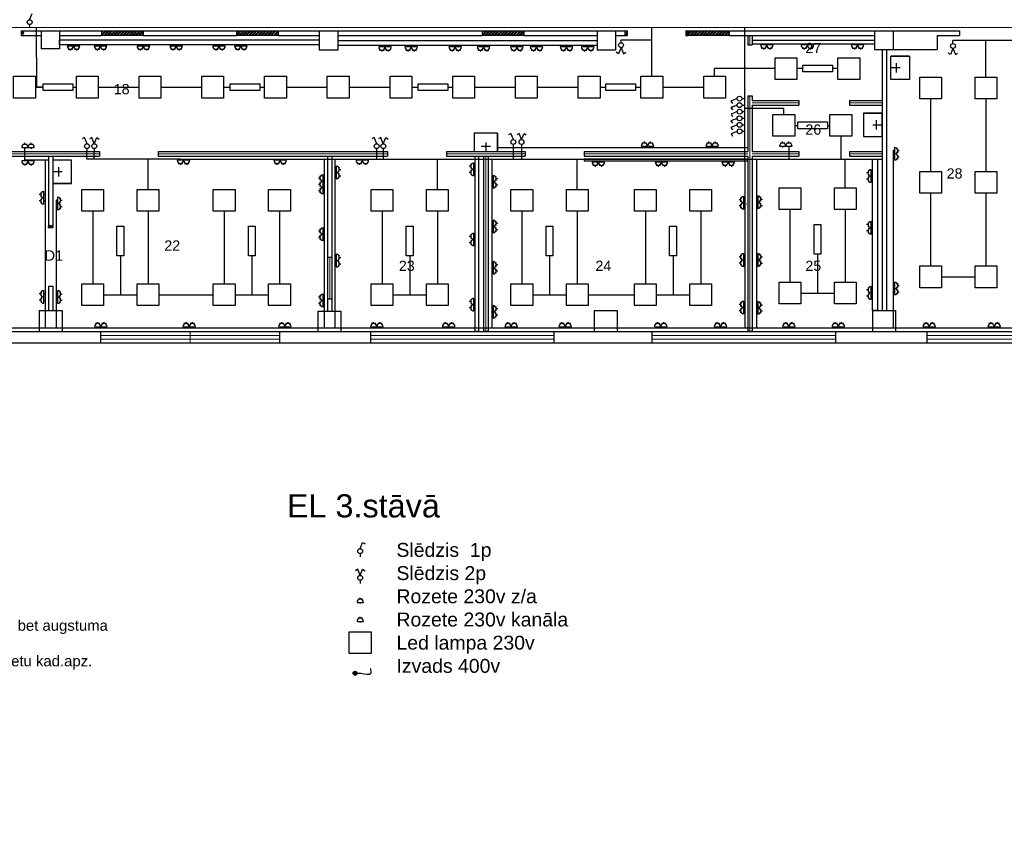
# Model space of a CAD drawing. Header units: millimetres. Extents: x -134161 to 355560, y -27497 to 30328.
# Tile 43 of 95: x 6232 to 27472, y -10813 to 6968. Entities that reach past the tile are written whole.
import ezdxf

# ---------------------------------------------------------------- set-up
doc = ezdxf.new("R2010")
doc.units = ezdxf.units.MM
doc.layers.get('0').update_dxf_attribs({"linetype": 'CONTINUOUS'})
doc.layers.add('0000 RAKSTLAUKUMS - LAYOUT', color=7, linetype='CONTINUOUS')
doc.layers.add('0000 TELPU NUMERĀCIJA - ROOM NUMBERS', color=7, linetype='CONTINUOUS')
for name, color, linetype, lineweight in [('1_eksplikacija', 8, 'CONTINUOUS', 15), ('1_ESOSAS_SIENAS', 7, 'CONTINUOUS', 30), ('1_PROJ_SIENAS', 6, 'CONTINUOUS', 25), ('1_sanehnika', 8, 'CONTINUOUS', 15), ('_plans', 7, 'CONTINUOUS', 5), ('AVK-A_uzdevums', 1, 'CONTINUOUS', 30), ('AVK-K_uzdevums', 6, 'CONTINUOUS', 30), ('AVK-V_uzdevums', 5, 'CONTINUOUS', 30)]:
    doc.layers.add(name, color=color, linetype=linetype, lineweight=lineweight)
doc.styles.add('PBL', font='arial.ttf')
doc.linetypes.add('BATTING', pattern='A,0.00254,-2.54,[134,ltypeshp.shx,S=2.54,R=0,X=-2.54,Y=0],-5.08,[134,ltypeshp.shx,S=2.54,R=180,X=2.54,Y=0],-2.54', length=10.16254)

# ---------------------------------------------------------------- blocks, each defined once
blk = doc.blocks.new('izlietne')
at = {"layer": '1_ESOSAS_SIENAS', "color": 0}
for p, q in [((-250.4, -398.68), (-250.4, 0)), ((250.5, 0), (-250.4, 0)), ((-250.4, 0), (-250.4, -398.68)), ((0, -197.63), (0, 0)), ((250.5, -398.68), (250.5, 0)), ((250.5, -398.68), (250.5, 0)), ((102.4, -120.05), (-98.7, -120.05)), ((-250.4, -398.68), (250.5, -398.68))]:
    blk.add_line(p, q, dxfattribs=at)
blk = doc.blocks.new('3stavs_sak')
at = {"layer": '1_ESOSAS_SIENAS', "linetype": 'ByBlock', "lineweight": 0}
h = blk.add_hatch(dxfattribs=at)
h.set_pattern_fill('ANSI32', color=8, scale=5, style=0)
h.set_pattern_definition([(45, (-35362.71, 30703.72), (-33.67596, 33.67596), []), (45, (-35340.257, 30703.72), (-33.67596, 33.67596), [])])
h.paths.add_polyline_path([(8893, 6727), (7994, 6727), (7994, 6625), (8893, 6625)])
h = blk.add_hatch(dxfattribs=at)
h.set_pattern_fill('ANSI32', color=8, scale=5, style=0)
h.set_pattern_definition([(45, (-32445.11, 30703.72), (-33.67596, 33.67596), []), (45, (-32422.657, 30703.72), (-33.67596, 33.67596), [])])
h.paths.add_polyline_path([(11811, 6727), (10911, 6727), (10911, 6625), (11811, 6625)])
h = blk.add_hatch(dxfattribs=at)
h.set_pattern_fill('ANSI32', color=8, scale=5, style=0)
h.set_pattern_definition([(45, (-27150.01, 30703.72), (-33.67596, 33.67596), []), (45, (-27127.557, 30703.72), (-33.67596, 33.67596), [])])
h.paths.add_polyline_path([(17106, 6727), (16207, 6727), (16207, 6625), (17106, 6625)])
h = blk.add_hatch(dxfattribs=at)
h.set_pattern_fill('ANSI32', color=8, scale=5, style=0)
h.set_pattern_definition([(45, (-22722.59, 30703.72), (-33.67596, 33.67596), []), (45, (-22700.137, 30703.72), (-33.67596, 33.67596), [])])
h.paths.add_polyline_path([(21534, 6727), (20634, 6727), (20634, 6625), (21534, 6625)])
at = {"layer": '1_ESOSAS_SIENAS', "color": 0}
for p, q in [((6266, 6727), (7994, 6727)), ((6266, 6625), (6696, 6625)), ((6696, 6727), (6696, 6343)), ((7094, 6727), (7094, 6343)), ((7094, 6625), (7994, 6625)), ((8893, 6727), (10911, 6727)), ((8893, 6625), (10911, 6625)), ((11811, 6727), (16207, 6727)), ((11811, 6625), (12693, 6625)), ((12693, 6727), (12693, 6308)), ((13092, 6727), (13092, 6308)), ((13092, 6625), (16207, 6625)), ((17106, 6727), (19335, 6727)), ((17106, 6625), (18687, 6625)), ((18687, 6727), (18687, 6308)), ((19085, 6727), (19085, 6308)), ((19085, 6625), (19335, 6625)), ((20605, 6727), (20654, 6727)), ((20605, 6625), (20654, 6625)), ((21534, 6727), (26504, 6727)), ((21534, 6625), (24670, 6625)), ((24670, 6727), (24670, 6325)), ((25072, 6727), (25072, 6325)), ((26024, 6625), (26504, 6625)), ((26024, 6625), (26024, 6325)), ((26504, 6727), (26504, 6625)), ((7094, 6343), (6696, 6343)), ((13092, 6308), (12693, 6308)), ((19085, 6308), (18687, 6308)), ((24670, 6325), (26024, 6325)), ((24836, 6325), (24836, 698)), ((24934, 6325), (24934, 698)), ((6851, 4025), (6851, 2490)), ((6851, 4025), (6950, 4025)), ((6950, 4025), (6950, 2490)), ((12869, 4025), (12869, 1848)), ((12869, 4025), (12968, 4025)), ((12968, 4025), (12968, 1848)), ((6851, 2490), (6950, 2490)), ((6851, 1221), (6950, 1221)), ((6851, 1221), (6851, 698)), ((6950, 1221), (6950, 698)), ((12869, 949), (12869, 681)), ((12869, 949), (12968, 949)), ((12968, 949), (12968, 681)), ((6650, 698), (6650, 247)), ((6650, 698), (7151, 698)), ((7151, 698), (7151, 247)), ((12665, 681), (12665, 247)), ((12665, 681), (13162, 681)), ((13162, 681), (13162, 247)), ((18623, 698), (18623, 247)), ((18623, 698), (19124, 698)), ((19124, 698), (19124, 247)), ((24627, 698), (24627, 247)), ((24627, 698), (25128, 698)), ((25128, 698), (25128, 247)), ((1453, 247), (66421, 247)), ((7976, 247), (7976, 0)), ((11836, 247), (11836, 0)), ((13797, 247), (13797, 0)), ((17755, 247), (17755, 0)), ((19872, 247), (19872, 0)), ((23830, 247), (23830, 0)), ((25799, 247), (25799, 0)), ((0, 0), (66671, 0))]:
    blk.add_line(p, q, dxfattribs=at)
at = {"layer": '1_ESOSAS_SIENAS', "color": 0, "lineweight": 5}
for p, q in [((9906, 247), (9906, 0)), ((9906, 247), (9906, 0)), ((7976, 159), (9906, 159)), ((7976, 78), (9906, 78)), ((9906, 159), (11836, 159)), ((9906, 78), (11836, 78)), ((13797, 159), (17755, 159)), ((13797, 78), (17755, 78)), ((19872, 159), (23830, 159)), ((19872, 78), (23830, 78)), ((25799, 159), (29757, 159)), ((25799, 78), (29757, 78))]:
    blk.add_line(p, q, dxfattribs=at)
at = {"layer": '1_PROJ_SIENAS', "linetype": 'ByBlock'}
for p, q in [((6266, 6727), (6266, 6625)), ((6266, 6727), (6322, 6695)), ((6266, 6694), (6322, 6662)), ((6266, 6655), (6322, 6623)), ((7994, 6727), (7994, 6625)), ((7994, 6727), (8893, 6727)), ((8893, 6625), (7994, 6625)), ((8893, 6727), (8893, 6625)), ((10911, 6727), (10911, 6625)), ((10911, 6727), (11811, 6727)), ((11811, 6625), (10911, 6625)), ((11811, 6727), (11811, 6625)), ((16207, 6727), (16207, 6625)), ((16207, 6727), (17106, 6727)), ((17106, 6625), (16207, 6625)), ((17106, 6727), (17106, 6625)), ((19335, 6698), (19280, 6730)), ((19335, 6659), (19280, 6691)), ((19335, 6625), (19280, 6657)), ((19335, 6727), (19335, 6625)), ((20605, 6727), (20605, 6625)), ((20661, 6695), (20605, 6727)), ((20661, 6656), (20605, 6688)), ((20661, 6623), (20605, 6655)), ((20654, 6727), (20654, 6625)), ((20654, 6727), (21534, 6727)), ((21534, 6625), (20654, 6625)), ((21534, 6727), (21534, 6625)), ((21936, 6625), (21936, 6425)), ((22036, 6625), (22036, 6425)), ((21936, 6425), (22036, 6425)), ((21936, 5325), (21936, 4125)), ((21936, 5325), (22036, 5325)), ((22036, 5325), (22036, 5225)), ((22036, 5225), (23036, 5225)), ((22036, 5125), (22036, 4125)), ((22036, 5125), (23036, 5125)), ((23036, 5225), (23036, 5125)), ((24136, 5225), (24136, 5125)), ((24136, 5225), (24836, 5225)), ((24136, 5125), (24836, 5125)), ((5996, 4125), (7950, 4125)), ((7950, 4125), (7950, 4025)), ((9220, 4125), (14168, 4125)), ((9220, 4125), (9220, 4025)), ((14168, 4125), (14168, 4025)), ((15438, 4125), (17136, 4125)), ((15438, 4125), (15438, 4025)), ((17136, 4125), (17136, 4025)), ((18406, 4125), (18406, 4025)), ((18406, 4125), (21936, 4125)), ((22036, 4125), (23036, 4125)), ((23036, 4125), (23036, 4025)), ((24136, 4125), (24136, 4025)), ((24136, 4125), (24836, 4125)), ((5996, 4025), (7950, 4025)), ((9220, 4025), (14168, 4025)), ((15438, 4025), (17136, 4025)), ((16236, 4025), (16236, 247)), ((16336, 4025), (16336, 247)), ((18406, 4025), (21936, 4025)), ((21936, 4025), (21936, 247)), ((22036, 4025), (22036, 247)), ((22036, 4025), (23036, 4025)), ((24136, 4025), (24836, 4025)), ((6847, 2490), (6880, 2546)), ((6847, 2490), (6950, 2490)), ((6881, 2490), (6913, 2546)), ((6920, 2490), (6952, 2546)), ((12869, 1848), (12968, 1848)), ((12869, 1848), (12869, 949)), ((12968, 1848), (12968, 949)), ((12869, 949), (12969, 949)), ((16336, 247), (16236, 247)), ((22036, 247), (21936, 247))]:
    blk.add_line(p, q, dxfattribs=at)
at = {"layer": '1_PROJ_SIENAS', "color": 8, "linetype": 'BATTING', "lineweight": 0, "ltscale": 3}
for p, q in [((21986, 6625), (21986, 6425)), ((21986, 5325), (21986, 247)), ((22036, 5175), (23036, 5175)), ((24136, 5175), (24836, 5175)), ((5996, 4075), (7950, 4075)), ((9220, 4075), (14168, 4075)), ((15438, 4075), (17136, 4075)), ((18406, 4075), (21936, 4075)), ((22036, 4075), (23036, 4075)), ((24136, 4075), (24836, 4075)), ((16286, 4025), (16286, 247)), ((12919, 1848), (12919, 949))]:
    blk.add_line(p, q, dxfattribs=at)
at = {"layer": '1_sanehnika', "linetype": 'ByBlock', "xscale": -1, "rotation": 89.98981670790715}
blk.add_blockref('izlietne', (25025, 5929), dxfattribs=at)
at = {"layer": '1_sanehnika', "linetype": 'ByBlock'}
for p, rotation in [((24836, 4702), 270.0101832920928), ((16287, 4124), 180.0101832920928), ((6950, 3689), 90.01018329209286)]:
    blk.add_blockref('izlietne', p, dxfattribs=dict(at, rotation=rotation))
at = {"layer": '0000 TELPU NUMERĀCIJA - ROOM NUMBERS', "style": 'PBL'}
blk.add_text('D1', height=225, dxfattribs=at).set_placement((6767, 1771))
at = {"layer": '1_eksplikacija', "linetype": 'ByBlock', "style": 'PBL'}
for s, p in [('27', (23181, 6249)), ('18', (8261, 5362)), ('26', (23181, 4490)), ('28', (26228, 3543)), ('22', (9352, 1988)), ('23', (14412, 1552)), ('24', (18652, 1552)), ('25', (23181, 1552))]:
    blk.add_text(s, height=220, dxfattribs=at).set_placement(p)

msp = doc.modelspace()

# ---------------------------------------------------------------- linework, layer by layer
at = {"layer": 'AVK-A_uzdevums', "color": 3}
for p, q in [((6447, 6968), (6502, 7100)), ((6446, 6863), (6446, 6799)), ((6599, 5514), (6598, 6799)), ((6572, 5514), (6735, 5514)), ((6735, 5514), (6599, 5514)), ((21708, 4841), (21576, 4788)), ((21576, 4788), (21607, 4737)), ((21708, 4701), (21576, 4647)), ((21709, 4701), (21577, 4647)), ((21814, 4842), (21878, 4842)), ((21814, 4702), (21878, 4702)), ((21814, 4702), (21878, 4702)), ((16829, 4518), (16778, 4487)), ((16881, 4384), (16829, 4518)), ((21576, 4647), (21607, 4597)), ((21577, 4647), (21608, 4597)), ((21709, 4561), (21577, 4507)), ((21577, 4507), (21608, 4457)), ((21814, 4562), (21878, 4562)), ((7633, 4428), (7582, 4397)), ((7684, 4294), (7633, 4428)), ((13882, 4428), (13831, 4397)), ((13933, 4294), (13882, 4428)), ((16880, 4279), (16879, 4215)), ((7683, 4189), (7683, 4125)), ((7683, 3963), (7683, 4125)), ((13932, 4189), (13932, 4125)), ((13932, 4125), (13932, 3963)), ((16879, 4215), (16879, 3963)), ((7839, 3963), (7683, 3963)), ((23444, 1913), (23444, 1075)), ((8405, 1877), (8405, 1039)), ((11239, 1877), (11239, 1039)), ((14646, 1877), (14646, 1039)), ((17662, 1877), (17662, 1039)), ((20327, 1877), (20327, 1039))]:
    msp.add_line(p, q, dxfattribs=at)
at = {"layer": 'AVK-A_uzdevums'}
msp.add_line((326, 6796), (66357, 6825), dxfattribs=at)
at = {"layer": 'AVK-A_uzdevums', "color": 5}
for p, q in [((19869, 5748), (19869, 6805)), ((21878, 3925), (21877, 6806)), ((19205, 6536), (19869, 6536)), ((19205, 6472), (19205, 6536)), ((28340, 6518), (26365, 6518)), ((26365, 6454), (26365, 6518)), ((27077, 5732), (27077, 6518)), ((19151, 6234), (19100, 6265)), ((19205, 6367), (19151, 6234)), ((19205, 6367), (19257, 6234)), ((19257, 6234), (19308, 6265)), ((26311, 6217), (26260, 6248)), ((26364, 6349), (26311, 6217)), ((26364, 6349), (26417, 6216)), ((26417, 6216), (26468, 6247)), ((22529, 5914), (21222, 5914)), ((21222, 5748), (21222, 5914)), ((23128, 5914), (22999, 5914)), ((23882, 5914), (23769, 5914)), ((7376, 5514), (7456, 5514)), ((7925, 5514), (8809, 5514)), ((9279, 5514), (10162, 5514)), ((10632, 5514), (10771, 5514)), ((11412, 5514), (11515, 5514)), ((11985, 5514), (12868, 5514)), ((13338, 5514), (14222, 5514)), ((14691, 5514), (14830, 5514)), ((15471, 5514), (15575, 5514)), ((16045, 5514), (16928, 5514)), ((17398, 5514), (18281, 5514)), ((18751, 5514), (18876, 5514)), ((19517, 5514), (19634, 5514)), ((20104, 5514), (20988, 5514)), ((21708, 5266), (21576, 5213)), ((21576, 5213), (21607, 5162)), ((21708, 5126), (21576, 5072)), ((21709, 5126), (21577, 5072)), ((21814, 5267), (21878, 5267)), ((21814, 5127), (21878, 5127)), ((21814, 5127), (21878, 5127)), ((21576, 5072), (21607, 5022)), ((21577, 5072), (21608, 5022)), ((21709, 4986), (21577, 4932)), ((21577, 4932), (21608, 4882)), ((21814, 4987), (21878, 4987)), ((21936, 5051), (21878, 5051)), ((22717, 5051), (21936, 5051)), ((22717, 4924), (22717, 5051)), ((22952, 4690), (23016, 4690)), ((23657, 4690), (23711, 4690)), ((17004, 4518), (16953, 4487)), ((17056, 4384), (17004, 4518)), ((17056, 4384), (17111, 4516)), ((17111, 4516), (17161, 4485)), ((7789, 4428), (7739, 4397)), ((7841, 4294), (7789, 4428)), ((7841, 4294), (7896, 4426)), ((7896, 4426), (7946, 4395)), ((14025, 4428), (13974, 4397)), ((14076, 4294), (14025, 4428)), ((14076, 4294), (14131, 4426)), ((14131, 4426), (14182, 4395)), ((17055, 4279), (17054, 4215)), ((23946, 4455), (23946, 3963)), ((7840, 4189), (7839, 4125)), ((7839, 3963), (7839, 4125)), ((14076, 4189), (14075, 4125)), ((14075, 4125), (14075, 3963)), ((17054, 4215), (17054, 3963)), ((9699, 3963), (7839, 3963)), ((9002, 3310), (9002, 3963)), ((15243, 3310), (15243, 3963)), ((18259, 3310), (18259, 3963)), ((24041, 3346), (24041, 3963)), ((22847, 2877), (22847, 1310)), ((9237, 1039), (10407, 1039)), ((18494, 1039), (19495, 1039)), ((19965, 1039), (20689, 1039)), ((13577, -4438), (13630, -4306)), ((13630, -4306), (13681, -4337)), ((13577, -5015), (13630, -4882)), ((13630, -4882), (13681, -4913))]:
    msp.add_line(p, q, dxfattribs=at)
at = {"layer": 'AVK-A_uzdevums', "color": 4}
for p, q in [((7094, 6535), (12693, 6535)), ((7094, 6427), (7094, 6535)), ((12693, 6427), (7094, 6427)), ((12693, 6535), (12693, 6427)), ((13088, 6518), (18687, 6518)), ((18687, 6409), (13088, 6409)), ((22036, 6525), (24670, 6525)), ((22036, 6525), (22036, 6450)), ((22036, 6450), (24670, 6450)), ((24670, 6525), (24670, 6416)), ((16056, 247), (16056, 4025)), ((16056, 4025), (16126, 4025)), ((16126, 4025), (16126, 247)), ((21936, 3963), (18406, 3963)), ((18406, 3963), (18406, 3925)), ((18406, 3925), (21936, 3925)), ((21936, 3925), (21936, 3963)), ((24627, 698), (24627, 3963)), ((24627, 3963), (24733, 3963)), ((24733, 3963), (24733, 698)), ((24733, 698), (24627, 698)), ((16126, 247), (16056, 247))]:
    msp.add_line(p, q, dxfattribs=at)
at = {"layer": 'AVK-A_uzdevums', "color": 1}
for p, q in [((6343, 4125), (6343, 4212)), ((6343, 3948), (6343, 4125)), ((16537, 4215), (21936, 4215)), ((22825, 4214), (22825, 3963)), ((25078, 4146), (25078, 321)), ((6343, 3948), (6851, 3948)), ((6780, 3948), (6780, 321)), ((9699, 3963), (24836, 3963)), ((12803, 3963), (12803, 321)), ((13032, 3963), (13032, 321)), ((16418, 3963), (16418, 321)), ((21878, 3925), (21878, 321)), ((22127, 3963), (22127, 321)), ((7021, 3074), (7021, 321)), ((326, 321), (66421, 321))]:
    msp.add_line(p, q, dxfattribs=at)
at = {"layer": 'AVK-A_uzdevums', "color": 3}
for points in [[(23128, 5841), (23128, 5987), (23769, 5987), (23769, 5841)], [(6735, 5441), (6735, 5587), (7376, 5587), (7376, 5441)], [(10771, 5441), (10771, 5587), (11412, 5587), (11412, 5441)], [(14830, 5441), (14830, 5587), (15471, 5587), (15471, 5441)], [(18876, 5441), (18876, 5587), (19517, 5587), (19517, 5441)], [(23016, 4617), (23016, 4763), (23657, 4763), (23657, 4617)], [(23370, 2554), (23516, 2554), (23516, 1913), (23370, 1913)], [(8331, 2518), (8477, 2518), (8477, 1877), (8331, 1877)], [(11165, 2518), (11311, 2518), (11311, 1877), (11165, 1877)], [(14572, 2518), (14718, 2518), (14718, 1877), (14572, 1877)], [(17588, 2518), (17734, 2518), (17734, 1877), (17588, 1877)], [(20253, 2518), (20399, 2518), (20399, 1877), (20253, 1877)]]:
    msp.add_lwpolyline(points, close=True, dxfattribs=at)
for centre in [(6447, 6916), (21761, 4842), (21761, 4701), (21762, 4701), (21762, 4561), (7684, 4242), (13933, 4242), (16881, 4332)]:
    msp.add_circle(centre, 52.7, dxfattribs=at)
at = {"layer": 'AVK-A_uzdevums', "color": 5}
for centre in [(19205, 6419), (26365, 6402), (21761, 5267), (21761, 5126), (21761, 5126), (21762, 4986), (7841, 4242), (14076, 4242), (17056, 4332), (13577, -4491), (13577, -5068)]:
    msp.add_circle(centre, 52.7, dxfattribs=at)
at = {"layer": 'AVK-V_uzdevums', "color": 4}
for p, q in [((7391, 6401), (7255, 6401)), ((7323, 6401), (7323, 6427)), ((7527, 6401), (7391, 6401)), ((7459, 6401), (7459, 6427)), ((7973, 6401), (7837, 6401)), ((7905, 6401), (7905, 6427)), ((8109, 6401), (7973, 6401)), ((8041, 6401), (8041, 6427)), ((8900, 6401), (8764, 6401)), ((8832, 6401), (8832, 6427)), ((9036, 6401), (8900, 6401)), ((8968, 6401), (8968, 6427)), ((9607, 6401), (9471, 6401)), ((9539, 6401), (9539, 6427)), ((9743, 6401), (9607, 6401)), ((9675, 6401), (9675, 6427)), ((10531, 6401), (10395, 6401)), ((10463, 6401), (10463, 6427)), ((10667, 6401), (10531, 6401)), ((10599, 6401), (10599, 6427)), ((11004, 6401), (10868, 6401)), ((10936, 6401), (10936, 6427)), ((11140, 6401), (11004, 6401)), ((11072, 6401), (11072, 6427)), ((14112, 6383), (13976, 6383)), ((14044, 6383), (14044, 6409)), ((14248, 6383), (14112, 6383)), ((14180, 6383), (14180, 6409)), ((14676, 6383), (14540, 6383)), ((14608, 6383), (14608, 6409)), ((14812, 6383), (14676, 6383)), ((14744, 6383), (14744, 6409)), ((15626, 6383), (15490, 6383)), ((15558, 6383), (15558, 6409)), ((15762, 6383), (15626, 6383)), ((15694, 6383), (15694, 6409)), ((16238, 6383), (16102, 6383)), ((16170, 6383), (16170, 6409)), ((16374, 6383), (16238, 6383)), ((16306, 6383), (16306, 6409)), ((16958, 6383), (16823, 6383)), ((16891, 6383), (16891, 6409)), ((17094, 6383), (16958, 6383)), ((17026, 6383), (17026, 6409)), ((17381, 6383), (17245, 6383)), ((17313, 6383), (17313, 6409)), ((17517, 6383), (17381, 6383)), ((17449, 6383), (17449, 6409)), ((18029, 6383), (17893, 6383)), ((17961, 6383), (17961, 6409)), ((18165, 6383), (18029, 6383)), ((18097, 6383), (18097, 6409)), ((18485, 6383), (18349, 6383)), ((18417, 6383), (18417, 6409)), ((18621, 6383), (18485, 6383)), ((18553, 6383), (18553, 6409)), ((22347, 6424), (22211, 6424)), ((22279, 6424), (22279, 6450)), ((22482, 6424), (22347, 6424)), ((22415, 6424), (22415, 6450)), ((23224, 6424), (23088, 6424)), ((23156, 6424), (23156, 6450)), ((23359, 6424), (23224, 6424)), ((23292, 6424), (23292, 6450)), ((24305, 6424), (24169, 6424)), ((24237, 6424), (24237, 6450)), ((24441, 6424), (24305, 6424)), ((24373, 6424), (24373, 6450)), ((7276, 6333), (7323, 6333)), ((7323, 6333), (7369, 6333)), ((7323, 6333), (7323, 6301)), ((7412, 6333), (7459, 6333)), ((7459, 6333), (7505, 6333)), ((7459, 6333), (7459, 6301)), ((7858, 6333), (7905, 6333)), ((7905, 6333), (7951, 6333)), ((7905, 6333), (7905, 6301)), ((7994, 6333), (8041, 6333)), ((8041, 6333), (8087, 6333)), ((8041, 6333), (8041, 6301)), ((8785, 6333), (8832, 6333)), ((8832, 6333), (8879, 6333)), ((8832, 6333), (8832, 6301)), ((8921, 6333), (8968, 6333)), ((8968, 6333), (9015, 6333)), ((8968, 6333), (8968, 6301)), ((9493, 6333), (9539, 6333)), ((9539, 6333), (9586, 6333)), ((9539, 6333), (9539, 6301)), ((9629, 6333), (9675, 6333)), ((9675, 6333), (9722, 6333)), ((9675, 6333), (9675, 6301)), ((10417, 6333), (10463, 6333)), ((10463, 6333), (10510, 6333)), ((10463, 6333), (10463, 6301)), ((10552, 6333), (10599, 6333)), ((10599, 6333), (10646, 6333)), ((10599, 6333), (10599, 6301)), ((10889, 6333), (10936, 6333)), ((10936, 6333), (10983, 6333)), ((10936, 6333), (10936, 6301)), ((11025, 6333), (11072, 6333)), ((11072, 6333), (11119, 6333)), ((11072, 6333), (11072, 6301)), ((13997, 6315), (14044, 6315)), ((14044, 6315), (14091, 6315)), ((14044, 6315), (14044, 6283)), ((14133, 6315), (14180, 6315)), ((14180, 6315), (14226, 6315)), ((14180, 6315), (14180, 6283)), ((14561, 6315), (14608, 6315)), ((14608, 6315), (14655, 6315)), ((14608, 6315), (14608, 6283)), ((14697, 6315), (14744, 6315)), ((14744, 6315), (14790, 6315)), ((14744, 6315), (14744, 6283)), ((15512, 6315), (15558, 6315)), ((15558, 6315), (15605, 6315)), ((15558, 6315), (15558, 6283)), ((15648, 6315), (15694, 6315)), ((15694, 6315), (15741, 6315)), ((15694, 6315), (15694, 6283)), ((16123, 6315), (16170, 6315)), ((16170, 6315), (16217, 6315)), ((16170, 6315), (16170, 6283)), ((16259, 6315), (16306, 6315)), ((16306, 6315), (16353, 6315)), ((16306, 6315), (16306, 6283)), ((16844, 6315), (16891, 6315)), ((16891, 6315), (16937, 6315)), ((16891, 6315), (16891, 6283)), ((16980, 6315), (17026, 6315)), ((17026, 6315), (17073, 6315)), ((17026, 6315), (17026, 6283)), ((17266, 6315), (17313, 6315)), ((17313, 6315), (17360, 6315)), ((17313, 6315), (17313, 6283)), ((17402, 6315), (17449, 6315)), ((17449, 6315), (17496, 6315)), ((17449, 6315), (17449, 6283)), ((17915, 6315), (17961, 6315)), ((17961, 6315), (18008, 6315)), ((17961, 6315), (17961, 6283)), ((18051, 6315), (18097, 6315)), ((18097, 6315), (18144, 6315)), ((18097, 6315), (18097, 6283)), ((18370, 6315), (18417, 6315)), ((18417, 6315), (18464, 6315)), ((18417, 6315), (18417, 6283)), ((18506, 6315), (18553, 6315)), ((18553, 6315), (18600, 6315)), ((18553, 6315), (18553, 6283)), ((22232, 6356), (22279, 6356)), ((22279, 6356), (22325, 6356)), ((22279, 6356), (22279, 6324)), ((22368, 6356), (22415, 6356)), ((22415, 6356), (22461, 6356)), ((22415, 6356), (22415, 6324)), ((23109, 6356), (23156, 6356)), ((23156, 6356), (23202, 6356)), ((23156, 6356), (23156, 6324)), ((23245, 6356), (23292, 6356)), ((23292, 6356), (23338, 6356)), ((23292, 6356), (23292, 6324)), ((24190, 6356), (24237, 6356)), ((24237, 6356), (24284, 6356)), ((24237, 6356), (24237, 6324)), ((24326, 6356), (24373, 6356)), ((24373, 6356), (24420, 6356)), ((24373, 6356), (24373, 6324)), ((15962, 3857), (15962, 3810)), ((16030, 3742), (16030, 3878)), ((18714, 3899), (18578, 3899)), ((18599, 3831), (18646, 3831)), ((18646, 3899), (18646, 3925)), ((18646, 3831), (18693, 3831)), ((18646, 3831), (18646, 3799)), ((18850, 3899), (18714, 3899)), ((18735, 3831), (18782, 3831)), ((18782, 3899), (18782, 3925)), ((18782, 3831), (18829, 3831)), ((18782, 3831), (18782, 3799)), ((20075, 3899), (19939, 3899)), ((19960, 3831), (20007, 3831)), ((20007, 3899), (20007, 3925)), ((20007, 3831), (20054, 3831)), ((20007, 3831), (20007, 3799)), ((20211, 3899), (20075, 3899)), ((20096, 3831), (20143, 3831)), ((20143, 3899), (20143, 3925)), ((20143, 3831), (20190, 3831)), ((20143, 3831), (20143, 3799)), ((21517, 3899), (21382, 3899)), ((21403, 3831), (21449, 3831)), ((21449, 3899), (21449, 3925)), ((21449, 3831), (21496, 3831)), ((21449, 3831), (21449, 3799)), ((21653, 3899), (21517, 3899)), ((21539, 3831), (21585, 3831)), ((21585, 3899), (21585, 3925)), ((21585, 3831), (21632, 3831)), ((21585, 3831), (21585, 3799)), ((15962, 3810), (15930, 3810)), ((15962, 3674), (15930, 3674)), ((15962, 3810), (15962, 3764)), ((15962, 3721), (15962, 3674)), ((15962, 3674), (15962, 3628)), ((16030, 3810), (16056, 3810)), ((16030, 3606), (16030, 3742)), ((16030, 3674), (16056, 3674)), ((24534, 3666), (24501, 3666)), ((24534, 3712), (24534, 3666)), ((24534, 3666), (24534, 3619)), ((24601, 3598), (24601, 3734)), ((24601, 3666), (24627, 3666)), ((24534, 3530), (24501, 3530)), ((24534, 3577), (24534, 3530)), ((24534, 3530), (24534, 3483)), ((24601, 3462), (24601, 3598)), ((24601, 3530), (24627, 3530)), ((24534, 2550), (24501, 2550)), ((24534, 2597), (24534, 2550)), ((24534, 2550), (24534, 2503)), ((24601, 2482), (24601, 2618)), ((24601, 2550), (24627, 2550)), ((15962, 2342), (15962, 2295)), ((16030, 2227), (16030, 2363)), ((24534, 2414), (24501, 2414)), ((24534, 2461), (24534, 2414)), ((24534, 2414), (24534, 2367)), ((24601, 2346), (24601, 2482)), ((24601, 2414), (24627, 2414)), ((15962, 2295), (15930, 2295)), ((15962, 2159), (15930, 2159)), ((15962, 2295), (15962, 2248)), ((15962, 2206), (15962, 2159)), ((15962, 2159), (15962, 2112)), ((16030, 2295), (16056, 2295)), ((16030, 2091), (16030, 2227)), ((16030, 2159), (16056, 2159)), ((24534, 1144), (24501, 1144)), ((24534, 1190), (24534, 1144)), ((24534, 1144), (24534, 1097)), ((24601, 1076), (24601, 1212)), ((24601, 1144), (24627, 1144)), ((24601, 940), (24601, 1076)), ((15962, 892), (15930, 892)), ((15962, 939), (15962, 892)), ((15962, 892), (15962, 845)), ((16030, 824), (16030, 960)), ((16030, 892), (16056, 892)), ((24534, 1008), (24501, 1008)), ((24534, 1054), (24534, 1008)), ((24534, 1008), (24534, 961)), ((24601, 1008), (24627, 1008)), ((15962, 756), (15930, 756)), ((15962, 803), (15962, 756)), ((15962, 756), (15962, 709)), ((16030, 688), (16030, 824)), ((16030, 756), (16056, 756)), ((13577, -5938), (13530, -5938)), ((13577, -5938), (13577, -5906)), ((13624, -5938), (13577, -5938)), ((13509, -6006), (13645, -6006)), ((13577, -6006), (13577, -6032))]:
    msp.add_line(p, q, dxfattribs=at)
at = {"layer": 'AVK-V_uzdevums', "color": 5}
for p, q in [((25883, 5263), (25883, 3696)), ((27077, 5263), (27077, 3696)), ((25883, 3227), (25883, 1660)), ((27077, 3227), (27077, 1660)), ((7808, 2841), (7808, 1274)), ((9002, 2841), (9002, 1274)), ((10642, 2841), (10642, 1274)), ((11836, 2841), (11836, 1274)), ((14049, 2841), (14049, 1274)), ((15243, 2841), (15243, 1274)), ((17065, 2841), (17065, 1274)), ((18259, 2841), (18259, 1274)), ((19730, 2841), (19730, 1274)), ((20924, 2841), (20924, 1274)), ((24041, 2877), (24041, 1310)), ((26118, 1425), (26842, 1425)), ((23082, 1075), (23806, 1075)), ((8043, 1039), (8767, 1039)), ((10877, 1039), (11601, 1039)), ((14284, 1039), (15008, 1039)), ((17300, 1039), (18025, 1039)), ((13577, -4544), (13577, -4613)), ((13524, -4882), (13473, -4913)), ((13577, -5015), (13524, -4882)), ((13577, -5120), (13577, -5190))]:
    msp.add_line(p, q, dxfattribs=at)
at = {"layer": 'AVK-V_uzdevums', "color": 1}
for p, q in [((6343, 4280), (6297, 4280)), ((6343, 4280), (6343, 4313)), ((6390, 4280), (6343, 4280)), ((6479, 4280), (6433, 4280)), ((6479, 4280), (6479, 4313)), ((6526, 4280), (6479, 4280)), ((19707, 4309), (19660, 4309)), ((19707, 4309), (19707, 4342)), ((19754, 4309), (19707, 4309)), ((19843, 4309), (19796, 4309)), ((19843, 4309), (19843, 4342)), ((19890, 4309), (19843, 4309)), ((21100, 4309), (21053, 4309)), ((21100, 4309), (21100, 4342)), ((21147, 4309), (21100, 4309)), ((21236, 4309), (21189, 4309)), ((21236, 4309), (21236, 4342)), ((21283, 4309), (21236, 4309)), ((22689, 4308), (22643, 4308)), ((22689, 4308), (22689, 4340)), ((22736, 4308), (22689, 4308)), ((22825, 4308), (22779, 4308)), ((22825, 4308), (22825, 4340)), ((22872, 4308), (22825, 4308)), ((6275, 4212), (6411, 4212)), ((6343, 4212), (6343, 4187)), ((6411, 4212), (6547, 4212)), ((6479, 4212), (6479, 4187)), ((19639, 4241), (19775, 4241)), ((19707, 4241), (19707, 4215)), ((19775, 4241), (19911, 4241)), ((19843, 4241), (19843, 4215)), ((21032, 4241), (21168, 4241)), ((21100, 4241), (21100, 4215)), ((21168, 4241), (21304, 4241)), ((21236, 4241), (21236, 4215)), ((22622, 4240), (22757, 4240)), ((22689, 4240), (22689, 4214)), ((22757, 4240), (22893, 4240)), ((22825, 4240), (22825, 4214)), ((25104, 4146), (25078, 4146)), ((25104, 4214), (25104, 4078)), ((25104, 4078), (25104, 3942)), ((25172, 4146), (25172, 4192)), ((25172, 4099), (25172, 4146)), ((25172, 4146), (25205, 4146)), ((25172, 4010), (25172, 4056)), ((6411, 3922), (6275, 3922)), ((6297, 3854), (6343, 3854)), ((6343, 3922), (6343, 3948)), ((6343, 3854), (6390, 3854)), ((6343, 3854), (6343, 3821)), ((6547, 3922), (6411, 3922)), ((6433, 3854), (6479, 3854)), ((6479, 3922), (6479, 3948)), ((6479, 3854), (6526, 3854)), ((6479, 3854), (6479, 3821)), ((9767, 3937), (9631, 3937)), ((9652, 3869), (9699, 3869)), ((9699, 3937), (9699, 3963)), ((9699, 3869), (9746, 3869)), ((9699, 3869), (9699, 3836)), ((9903, 3937), (9767, 3937)), ((9788, 3869), (9835, 3869)), ((9835, 3937), (9835, 3963)), ((9835, 3869), (9882, 3869)), ((9835, 3869), (9835, 3836)), ((11850, 3937), (11714, 3937)), ((11735, 3869), (11782, 3869)), ((11782, 3937), (11782, 3963)), ((11782, 3869), (11828, 3869)), ((11782, 3869), (11782, 3836)), ((11986, 3937), (11850, 3937)), ((11871, 3869), (11918, 3869)), ((11918, 3937), (11918, 3963)), ((11918, 3869), (11964, 3869)), ((11918, 3869), (11918, 3836)), ((13624, 3937), (13488, 3937)), ((13509, 3869), (13556, 3869)), ((13556, 3937), (13556, 3963)), ((13556, 3869), (13603, 3869)), ((13556, 3869), (13556, 3836)), ((13760, 3937), (13624, 3937)), ((13645, 3869), (13692, 3869)), ((13692, 3937), (13692, 3963)), ((13692, 3869), (13738, 3869)), ((13692, 3869), (13692, 3836)), ((25104, 4010), (25078, 4010)), ((25172, 3963), (25172, 4010)), ((25172, 4010), (25205, 4010)), ((12777, 3485), (12777, 3621)), ((13058, 3740), (13032, 3740)), ((13058, 3808), (13058, 3672)), ((13058, 3672), (13058, 3536)), ((13126, 3740), (13126, 3787)), ((13126, 3693), (13126, 3740)), ((13126, 3740), (13159, 3740)), ((13126, 3604), (13126, 3651)), ((12709, 3553), (12677, 3553)), ((12709, 3417), (12677, 3417)), ((12709, 3600), (12709, 3553)), ((12709, 3553), (12709, 3506)), ((12709, 3464), (12709, 3417)), ((12709, 3417), (12709, 3370)), ((12777, 3553), (12803, 3553)), ((12777, 3349), (12777, 3485)), ((12777, 3417), (12803, 3417)), ((13058, 3604), (13032, 3604)), ((13126, 3557), (13126, 3604)), ((13126, 3604), (13159, 3604)), ((16444, 3542), (16418, 3542)), ((16444, 3406), (16418, 3406)), ((16444, 3610), (16444, 3474)), ((16444, 3474), (16444, 3338)), ((16512, 3542), (16512, 3588)), ((16512, 3495), (16512, 3542)), ((16512, 3542), (16545, 3542)), ((16512, 3406), (16512, 3452)), ((16512, 3359), (16512, 3406)), ((16512, 3406), (16545, 3406)), ((6686, 3197), (6654, 3197)), ((6686, 3243), (6686, 3197)), ((6686, 3197), (6686, 3150)), ((6754, 3129), (6754, 3265)), ((6754, 3197), (6780, 3197)), ((12709, 3281), (12677, 3281)), ((12709, 3328), (12709, 3281)), ((12709, 3281), (12709, 3234)), ((12777, 3213), (12777, 3349)), ((12777, 3281), (12803, 3281)), ((6686, 3061), (6654, 3061)), ((6686, 3107), (6686, 3061)), ((6686, 3061), (6686, 3014)), ((6754, 2993), (6754, 3129)), ((6754, 3061), (6780, 3061)), ((7047, 3074), (7021, 3074)), ((7047, 3142), (7047, 3006)), ((7047, 3006), (7047, 2871)), ((7115, 3074), (7115, 3121)), ((7115, 3028), (7115, 3074)), ((7115, 3074), (7147, 3074)), ((7115, 2938), (7115, 2985)), ((21784, 3087), (21752, 3087)), ((21784, 3134), (21784, 3087)), ((21784, 3087), (21784, 3041)), ((21784, 2998), (21784, 2952)), ((21852, 3019), (21852, 3155)), ((21852, 3087), (21878, 3087)), ((21852, 2884), (21852, 3019)), ((22153, 3100), (22127, 3100)), ((22153, 3168), (22153, 3032)), ((22153, 3032), (22153, 2896)), ((22221, 3100), (22221, 3147)), ((22221, 3053), (22221, 3100)), ((22221, 3100), (22253, 3100)), ((22221, 2964), (22221, 3011)), ((7047, 2938), (7021, 2938)), ((7115, 2892), (7115, 2938)), ((7115, 2938), (7147, 2938)), ((21784, 2952), (21752, 2952)), ((21784, 2952), (21784, 2905)), ((21852, 2952), (21878, 2952)), ((22153, 2964), (22127, 2964)), ((22221, 2917), (22221, 2964)), ((22221, 2964), (22253, 2964)), ((16444, 2578), (16418, 2578)), ((16444, 2646), (16444, 2510)), ((16512, 2578), (16512, 2625)), ((16512, 2531), (16512, 2578)), ((16512, 2578), (16545, 2578)), ((12709, 2410), (12677, 2410)), ((12709, 2457), (12709, 2410)), ((12709, 2410), (12709, 2363)), ((12777, 2342), (12777, 2478)), ((12777, 2410), (12803, 2410)), ((12777, 2206), (12777, 2342)), ((16444, 2442), (16418, 2442)), ((16444, 2510), (16444, 2374)), ((16512, 2442), (16512, 2489)), ((16512, 2395), (16512, 2442)), ((16512, 2442), (16545, 2442)), ((12709, 2274), (12677, 2274)), ((12709, 2321), (12709, 2274)), ((12709, 2274), (12709, 2227)), ((12777, 2274), (12803, 2274)), ((21852, 1786), (21852, 1922)), ((22153, 1923), (22153, 1787)), ((13058, 1841), (13032, 1841)), ((13058, 1705), (13032, 1705)), ((13058, 1909), (13058, 1773)), ((13058, 1773), (13058, 1637)), ((13126, 1841), (13126, 1888)), ((13126, 1794), (13126, 1841)), ((13126, 1841), (13159, 1841)), ((13126, 1705), (13126, 1752)), ((13126, 1658), (13126, 1705)), ((13126, 1705), (13159, 1705)), ((16444, 1754), (16444, 1618)), ((16512, 1686), (16512, 1733)), ((21784, 1854), (21752, 1854)), ((21784, 1718), (21752, 1718)), ((21784, 1901), (21784, 1854)), ((21784, 1854), (21784, 1808)), ((21784, 1765), (21784, 1718)), ((21784, 1718), (21784, 1672)), ((21852, 1854), (21878, 1854)), ((21852, 1650), (21852, 1786)), ((21852, 1718), (21878, 1718)), ((22153, 1855), (22127, 1855)), ((22153, 1719), (22127, 1719)), ((22153, 1787), (22153, 1651)), ((22221, 1855), (22221, 1902)), ((22221, 1808), (22221, 1855)), ((22221, 1855), (22253, 1855)), ((22221, 1719), (22221, 1766)), ((22221, 1672), (22221, 1719)), ((22221, 1719), (22253, 1719)), ((16444, 1686), (16418, 1686)), ((16444, 1550), (16418, 1550)), ((16444, 1618), (16444, 1482)), ((16512, 1640), (16512, 1686)), ((16512, 1686), (16545, 1686)), ((16512, 1550), (16512, 1597)), ((16512, 1504), (16512, 1550)), ((16512, 1550), (16545, 1550)), ((25104, 1306), (25104, 1170)), ((25172, 1238), (25172, 1284)), ((6686, 1105), (6686, 1058)), ((6754, 990), (6754, 1126)), ((7047, 1124), (7047, 989)), ((7115, 1057), (7115, 1103)), ((25104, 1238), (25078, 1238)), ((25104, 1102), (25078, 1102)), ((25104, 1170), (25104, 1034)), ((25172, 1191), (25172, 1238)), ((25172, 1238), (25205, 1238)), ((25172, 1102), (25172, 1148)), ((25172, 1055), (25172, 1102)), ((25172, 1102), (25205, 1102)), ((6686, 1058), (6654, 1058)), ((6686, 922), (6654, 922)), ((6686, 1058), (6686, 1012)), ((6686, 969), (6686, 922)), ((6686, 922), (6686, 876)), ((6754, 1058), (6780, 1058)), ((6754, 854), (6754, 990)), ((6754, 922), (6780, 922)), ((7047, 1057), (7021, 1057)), ((7047, 921), (7021, 921)), ((7047, 989), (7047, 853)), ((7115, 1010), (7115, 1057)), ((7115, 1057), (7147, 1057)), ((7115, 921), (7115, 967)), ((7115, 874), (7115, 921)), ((7115, 921), (7147, 921)), ((12709, 983), (12677, 983)), ((12709, 1030), (12709, 983)), ((12709, 983), (12709, 937)), ((12709, 894), (12709, 847)), ((12777, 915), (12777, 1051)), ((12777, 983), (12803, 983)), ((12777, 779), (12777, 915)), ((21784, 876), (21784, 829)), ((21852, 761), (21852, 897)), ((22153, 891), (22153, 755)), ((22221, 823), (22221, 869)), ((12709, 847), (12677, 847)), ((12709, 847), (12709, 801)), ((12777, 847), (12803, 847)), ((16444, 739), (16418, 739)), ((16444, 807), (16444, 671)), ((16444, 671), (16444, 535)), ((16512, 739), (16512, 785)), ((16512, 692), (16512, 739)), ((16512, 739), (16545, 739)), ((16512, 603), (16512, 649)), ((21784, 829), (21752, 829)), ((21784, 693), (21752, 693)), ((21784, 829), (21784, 782)), ((21784, 740), (21784, 693)), ((21784, 693), (21784, 646)), ((21852, 829), (21878, 829)), ((21852, 625), (21852, 761)), ((21852, 693), (21878, 693)), ((22153, 823), (22127, 823)), ((22153, 687), (22127, 687)), ((22153, 755), (22153, 619)), ((22221, 776), (22221, 823)), ((22221, 823), (22253, 823)), ((22221, 687), (22221, 733)), ((22221, 640), (22221, 687)), ((22221, 687), (22253, 687)), ((7913, 415), (7913, 448)), ((8049, 415), (8049, 448)), ((9821, 415), (9821, 448)), ((9957, 415), (9957, 448)), ((11886, 415), (11886, 448)), ((12021, 415), (12021, 448)), ((13866, 415), (13866, 448)), ((14002, 415), (14002, 448)), ((15418, 415), (15418, 448)), ((15553, 415), (15553, 448)), ((16444, 603), (16418, 603)), ((16512, 556), (16512, 603)), ((16512, 603), (16545, 603)), ((16764, 415), (16764, 448)), ((16900, 415), (16900, 448)), ((17930, 415), (17930, 448)), ((18066, 415), (18066, 448)), ((19992, 415), (19992, 448)), ((20128, 415), (20128, 448)), ((21280, 415), (21280, 448)), ((21416, 415), (21416, 448)), ((22756, 415), (22756, 448)), ((22892, 415), (22892, 448)), ((23824, 415), (23824, 448)), ((23960, 415), (23960, 448)), ((25784, 415), (25784, 448)), ((25920, 415), (25920, 448)), ((27187, 415), (27187, 448)), ((27323, 415), (27323, 448)), ((7845, 347), (7981, 347)), ((7913, 415), (7867, 415)), ((7960, 415), (7913, 415)), ((7913, 347), (7913, 321)), ((7981, 347), (8117, 347)), ((8049, 415), (8003, 415)), ((8096, 415), (8049, 415)), ((8049, 347), (8049, 321)), ((9753, 347), (9889, 347)), ((9821, 415), (9775, 415)), ((9868, 415), (9821, 415)), ((9821, 347), (9821, 321)), ((9889, 347), (10025, 347)), ((9957, 415), (9911, 415)), ((10004, 415), (9957, 415)), ((9957, 347), (9957, 321)), ((11818, 347), (11953, 347)), ((11886, 415), (11839, 415)), ((11932, 415), (11886, 415)), ((11886, 347), (11886, 321)), ((11953, 347), (12089, 347)), ((12021, 415), (11975, 415)), ((12068, 415), (12021, 415)), ((12021, 347), (12021, 321)), ((13798, 347), (13934, 347)), ((13866, 415), (13820, 415)), ((13913, 415), (13866, 415)), ((13866, 347), (13866, 321)), ((13934, 347), (14070, 347)), ((14002, 415), (13955, 415)), ((14049, 415), (14002, 415)), ((14002, 347), (14002, 321)), ((15350, 347), (15486, 347)), ((15418, 415), (15371, 415)), ((15464, 415), (15418, 415)), ((15418, 347), (15418, 321)), ((15486, 347), (15621, 347)), ((15553, 415), (15507, 415)), ((15600, 415), (15553, 415)), ((15553, 347), (15553, 321)), ((16696, 347), (16832, 347)), ((16764, 415), (16717, 415)), ((16811, 415), (16764, 415)), ((16764, 347), (16764, 321)), ((16832, 347), (16968, 347)), ((16900, 415), (16853, 415)), ((16946, 415), (16900, 415)), ((16900, 347), (16900, 321)), ((17862, 347), (17998, 347)), ((17930, 415), (17883, 415)), ((17976, 415), (17930, 415)), ((17930, 347), (17930, 321)), ((17998, 347), (18134, 347)), ((18066, 415), (18019, 415)), ((18112, 415), (18066, 415)), ((18066, 347), (18066, 321)), ((19924, 347), (20060, 347)), ((19992, 415), (19945, 415)), ((20039, 415), (19992, 415)), ((19992, 347), (19992, 321)), ((20060, 347), (20196, 347)), ((20128, 415), (20081, 415)), ((20174, 415), (20128, 415)), ((20128, 347), (20128, 321)), ((21213, 347), (21348, 347)), ((21280, 415), (21234, 415)), ((21327, 415), (21280, 415)), ((21280, 347), (21280, 321)), ((21348, 347), (21484, 347)), ((21416, 415), (21370, 415)), ((21463, 415), (21416, 415)), ((21416, 347), (21416, 321)), ((22688, 347), (22824, 347)), ((22756, 415), (22709, 415)), ((22803, 415), (22756, 415)), ((22756, 347), (22756, 321)), ((22824, 347), (22960, 347)), ((22892, 415), (22845, 415)), ((22939, 415), (22892, 415)), ((22892, 347), (22892, 321)), ((23756, 347), (23892, 347)), ((23824, 415), (23777, 415)), ((23870, 415), (23824, 415)), ((23824, 347), (23824, 321)), ((23892, 347), (24028, 347)), ((23960, 415), (23913, 415)), ((24006, 415), (23960, 415)), ((23960, 347), (23960, 321)), ((25716, 347), (25852, 347)), ((25784, 415), (25738, 415)), ((25831, 415), (25784, 415)), ((25784, 347), (25784, 321)), ((25852, 347), (25988, 347)), ((25920, 415), (25874, 415)), ((25967, 415), (25920, 415)), ((25920, 347), (25920, 321)), ((27119, 347), (27255, 347)), ((27187, 415), (27140, 415)), ((27234, 415), (27187, 415)), ((27187, 347), (27187, 321)), ((27255, 347), (27391, 347)), ((27323, 415), (27276, 415)), ((27370, 415), (27323, 415)), ((27323, 347), (27323, 321)), ((13577, -5529), (13577, -5496)), ((13509, -5597), (13645, -5597)), ((13577, -5529), (13530, -5529)), ((13624, -5529), (13577, -5529)), ((13577, -5597), (13577, -5623))]:
    msp.add_line(p, q, dxfattribs=at)
at = {"layer": 'AVK-V_uzdevums', "color": 5}
for points in [[(22529, 6149), (22999, 6149), (22999, 5679), (22529, 5679)], [(22529, 6149), (22999, 6149), (22999, 5679), (22529, 5679)], [(23882, 6149), (24352, 6149), (24352, 5679), (23882, 5679)], [(23882, 6149), (24352, 6149), (24352, 5679), (23882, 5679)], [(6102, 5748), (6572, 5748), (6572, 5279), (6102, 5279)], [(6102, 5748), (6572, 5748), (6572, 5279), (6102, 5279)], [(7456, 5748), (7925, 5748), (7925, 5279), (7456, 5279)], [(7456, 5748), (7925, 5748), (7925, 5279), (7456, 5279)], [(8809, 5748), (9279, 5748), (9279, 5279), (8809, 5279)], [(8809, 5748), (9279, 5748), (9279, 5279), (8809, 5279)], [(10162, 5748), (10632, 5748), (10632, 5279), (10162, 5279)], [(10162, 5748), (10632, 5748), (10632, 5279), (10162, 5279)], [(11515, 5748), (11985, 5748), (11985, 5279), (11515, 5279)], [(11515, 5748), (11985, 5748), (11985, 5279), (11515, 5279)], [(12868, 5748), (13338, 5748), (13338, 5279), (12868, 5279)], [(12868, 5748), (13338, 5748), (13338, 5279), (12868, 5279)], [(12868, 5748), (13338, 5748), (13338, 5279), (12868, 5279)], [(12868, 5748), (13338, 5748), (13338, 5279), (12868, 5279)], [(14222, 5748), (14691, 5748), (14691, 5279), (14222, 5279)], [(14222, 5748), (14691, 5748), (14691, 5279), (14222, 5279)], [(15575, 5748), (16045, 5748), (16045, 5279), (15575, 5279)], [(15575, 5748), (16045, 5748), (16045, 5279), (15575, 5279)], [(16928, 5748), (17398, 5748), (17398, 5279), (16928, 5279)], [(16928, 5748), (17398, 5748), (17398, 5279), (16928, 5279)], [(16928, 5748), (17398, 5748), (17398, 5279), (16928, 5279)], [(16928, 5748), (17398, 5748), (17398, 5279), (16928, 5279)], [(16928, 5748), (17398, 5748), (17398, 5279), (16928, 5279)], [(16928, 5748), (17398, 5748), (17398, 5279), (16928, 5279)], [(18281, 5748), (18751, 5748), (18751, 5279), (18281, 5279)], [(18281, 5748), (18751, 5748), (18751, 5279), (18281, 5279)], [(19634, 5748), (20104, 5748), (20104, 5279), (19634, 5279)], [(19634, 5748), (20104, 5748), (20104, 5279), (19634, 5279)], [(20988, 5748), (21457, 5748), (21457, 5279), (20988, 5279)], [(20988, 5748), (21457, 5748), (21457, 5279), (20988, 5279)], [(25648, 5732), (26118, 5732), (26118, 5263), (25648, 5263)], [(26842, 5732), (27312, 5732), (27312, 5263), (26842, 5263)], [(22482, 4924), (22952, 4924), (22952, 4455), (22482, 4455)], [(23711, 4924), (24180, 4924), (24180, 4455), (23711, 4455)], [(25648, 3696), (26118, 3696), (26118, 3227), (25648, 3227)], [(26842, 3696), (27312, 3696), (27312, 3227), (26842, 3227)], [(7573, 3310), (8043, 3310), (8043, 2841), (7573, 2841)], [(8767, 3310), (9237, 3310), (9237, 2841), (8767, 2841)], [(10407, 3310), (10877, 3310), (10877, 2841), (10407, 2841)], [(11601, 3310), (12071, 3310), (12071, 2841), (11601, 2841)], [(13814, 3310), (14284, 3310), (14284, 2841), (13814, 2841)], [(15008, 3310), (15478, 3310), (15478, 2841), (15008, 2841)], [(16830, 3310), (17300, 3310), (17300, 2841), (16830, 2841)], [(18025, 3310), (18494, 3310), (18494, 2841), (18025, 2841)], [(19495, 3310), (19965, 3310), (19965, 2841), (19495, 2841)], [(20689, 3310), (21159, 3310), (21159, 2841), (20689, 2841)], [(22612, 3346), (23082, 3346), (23082, 2877), (22612, 2877)], [(23806, 3346), (24276, 3346), (24276, 2877), (23806, 2877)], [(25648, 1660), (26118, 1660), (26118, 1190), (25648, 1190)], [(26842, 1660), (27312, 1660), (27312, 1190), (26842, 1190)], [(22612, 1310), (23082, 1310), (23082, 840), (22612, 840)], [(23806, 1310), (24276, 1310), (24276, 840), (23806, 840)], [(7573, 1274), (8043, 1274), (8043, 805), (7573, 805)], [(8767, 1274), (9237, 1274), (9237, 805), (8767, 805)], [(10407, 1274), (10877, 1274), (10877, 805), (10407, 805)], [(11601, 1274), (12071, 1274), (12071, 805), (11601, 805)], [(13814, 1274), (14284, 1274), (14284, 805), (13814, 805)], [(15008, 1274), (15478, 1274), (15478, 805), (15008, 805)], [(16830, 1274), (17300, 1274), (17300, 805), (16830, 805)], [(18025, 1274), (18494, 1274), (18494, 805), (18025, 805)], [(19495, 1274), (19965, 1274), (19965, 805), (19495, 805)], [(20689, 1274), (21159, 1274), (21159, 805), (20689, 805)], [(13342, -6230), (13812, -6230), (13812, -6699), (13342, -6699)]]:
    msp.add_lwpolyline(points, close=True, dxfattribs=at)
at = {"layer": 'AVK-V_uzdevums', "color": 1}
for radius in [42.1, 42.1, 42.1, 42.1, 38.9, 36.1, 33.5, 31.4, 28.9, 26.1, 23.4, 20.7, 18.8, 17, 15, 13, 10.9, 8.96, 7.27, 5.31, 3.35, 1.74]:
    msp.add_circle((13467, -7124), radius, dxfattribs=at)
at = {"layer": 'AVK-V_uzdevums', "color": 4}
for centre, start, end in [((7323, 6401), 180, 0), ((7459, 6401), 180, 0), ((7905, 6401), 180, 0), ((8041, 6401), 180, 0), ((8832, 6401), 180, 0), ((8968, 6401), 180, 0), ((9539, 6401), 180, 0), ((9675, 6401), 180, 0), ((10463, 6401), 180, 0), ((10599, 6401), 180, 0), ((10936, 6401), 180, 0), ((11072, 6401), 180, 0), ((14044, 6383), 180, 0), ((14180, 6383), 180, 0), ((14608, 6383), 180, 0), ((14744, 6383), 180, 0), ((15558, 6383), 180, 0), ((15694, 6383), 180, 0), ((16170, 6383), 180, 0), ((16306, 6383), 180, 0), ((16891, 6383), 180, 0), ((17026, 6383), 180, 0), ((17313, 6383), 180, 0), ((17449, 6383), 180, 0), ((17961, 6383), 180, 0), ((18097, 6383), 180, 0), ((18417, 6383), 180, 0), ((18553, 6383), 180, 0), ((22279, 6424), 180, 0), ((22415, 6424), 180, 0), ((23156, 6424), 180, 0), ((23292, 6424), 180, 0), ((24237, 6424), 180, 0), ((24373, 6424), 180, 0), ((16030, 3810), 90, 270), ((18646, 3899), 180, 0), ((18782, 3899), 180, 0), ((20007, 3899), 180, 0), ((20143, 3899), 180, 0), ((21449, 3899), 180, 0), ((21585, 3899), 180, 0), ((16030, 3674), 90, 270), ((24601, 3666), 90, 270), ((24601, 3530), 90, 270), ((24601, 2550), 90, 270), ((16030, 2295), 90, 270), ((24601, 2414), 90, 270), ((16030, 2159), 90, 270), ((24601, 1144), 90, 270), ((24601, 1008), 90, 270), ((16030, 892), 90, 270), ((16030, 756), 90, 270), ((13577, -6006), 0, 180)]:
    msp.add_arc(centre, 68, start, end, dxfattribs=at)
at = {"layer": 'AVK-V_uzdevums', "color": 1}
for centre, start, end in [((6343, 4212), 0, 180), ((6479, 4212), 0, 180), ((19707, 4241), 0, 180), ((19843, 4241), 0, 180), ((21100, 4241), 0, 180), ((21236, 4241), 0, 180), ((22689, 4240), 0, 180), ((22825, 4240), 0, 180), ((25104, 4146), 270, 90), ((25104, 4010), 270, 90), ((6343, 3922), 180, 0), ((6479, 3922), 180, 0), ((9699, 3937), 180, 0), ((9835, 3937), 180, 0), ((11782, 3937), 180, 0), ((11918, 3937), 180, 0), ((13556, 3937), 180, 0), ((13692, 3937), 180, 0), ((12777, 3553), 90, 270), ((13058, 3740), 270, 90), ((13058, 3604), 270, 90), ((12777, 3417), 90, 270), ((16444, 3542), 270, 90), ((16444, 3406), 270, 90), ((6754, 3197), 90, 270), ((12777, 3281), 90, 270), ((6754, 3061), 90, 270), ((7047, 3074), 270, 90), ((7047, 2938), 270, 90), ((21852, 3087), 90, 270), ((21852, 2952), 90, 270), ((22153, 3100), 270, 90), ((22153, 2964), 270, 90), ((16444, 2578), 270, 90), ((12777, 2410), 90, 270), ((12777, 2274), 90, 270), ((16444, 2442), 270, 90), ((21852, 1854), 90, 270), ((22153, 1855), 270, 90), ((13058, 1841), 270, 90), ((13058, 1705), 270, 90), ((16444, 1686), 270, 90), ((21852, 1718), 90, 270), ((22153, 1719), 270, 90), ((16444, 1550), 270, 90), ((25104, 1238), 270, 90), ((6754, 1058), 90, 270), ((7047, 1057), 270, 90), ((25104, 1102), 270, 90), ((6754, 922), 90, 270), ((7047, 921), 270, 90), ((12777, 983), 90, 270), ((12777, 847), 90, 270), ((21852, 829), 90, 270), ((22153, 823), 270, 90), ((16444, 739), 270, 90), ((16444, 603), 270, 90), ((21852, 693), 90, 270), ((22153, 687), 270, 90), ((7913, 347), 0, 180), ((8049, 347), 0, 180), ((9821, 347), 0, 180), ((9957, 347), 0, 180), ((11886, 347), 0, 180), ((12021, 347), 0, 180), ((13866, 347), 0, 180), ((14002, 347), 0, 180), ((15418, 347), 0, 180), ((15553, 347), 0, 180), ((16764, 347), 0, 180), ((16900, 347), 0, 180), ((17930, 347), 0, 180), ((18066, 347), 0, 180), ((19992, 347), 0, 180), ((20128, 347), 0, 180), ((21280, 347), 0, 180), ((21416, 347), 0, 180), ((22756, 347), 0, 180), ((22892, 347), 0, 180), ((23824, 347), 0, 180), ((23960, 347), 0, 180), ((25784, 347), 0, 180), ((25920, 347), 0, 180), ((27187, 347), 0, 180), ((27323, 347), 0, 180), ((13577, -5597), 0, 180)]:
    msp.add_arc(centre, 68, start, end, dxfattribs=at)
at = {"layer": 'AVK-V_uzdevums', "color": 18, "true_color": 0x000000}
for centre in [(16030, 3674), (12777, 3281), (6754, 3061), (21852, 2952)]:
    msp.add_arc(centre, 68, 35.9088, 36.5466, dxfattribs=at)
at = {"layer": 'AVK-V_uzdevums', "color": 1}
msp.add_spline([(13467, -7124), (13588, -7124), (13806, -7124), (13806, -7023)], degree=3, dxfattribs=at)

# ---------------------------------------------------------------- block references
at = {"layer": '_plans'}
msp.add_blockref('3stavs_sak', (0, 0), dxfattribs=at)

# ---------------------------------------------------------------- texts
at = {"linetype": 'ByBlock', "style": 'PBL'}
msp.add_text('EL 3.stāvā', height=500, dxfattribs=at).set_placement((11996, -3765))
at = {"layer": '0000 RAKSTLAUKUMS - LAYOUT', "char_height": 230, "width": 7851.02, "attachment_point": 1, "style": 'PBL'}
for insert in [(-131521, -5595), (627, -5595)]:
    msp.add_mtext('{\\fArial|b0|i0|c186|p34;Piezīmes:\\P\\pi-690,l920,t920;1.^IVisi izmēri doti milimetros (mm), bet augstuma atzīmes metros (m).\\P2.^ISkatīt kopā ar inventerizācijas lietu kad.apz. \\fArial|b0|i1|c186|p34;01001190285002\\fArial|b0|i0|c186|p34; veiktu \\fArial|b0|i1|c186|p34;27.05.2021}.', dxfattribs=dict(at, insert=insert))
at = {"layer": 'AVK-K_uzdevums', "insert": (14360, -4315), "char_height": 300, "attachment_point": 1, "style": 'PBL'}
msp.add_mtext_dynamic_manual_height_columns('{\\fArial|b0|i0|c186|p34;\\C5;Slēdzis  1p\\PSlēdzis 2p\\P\\C1;Rozete 230v z/a\\P\\C4;Rozete 230v kanāla\\C256;\\P\\C5;Led lampa 230v\\P\\C1;Izvads 400v\\fArial|b0|i0|c0|p34;}', width=8508.79, gutter_width=12.5, heights=[5281], dxfattribs=at)

doc.saveas('drawing.dxf')
